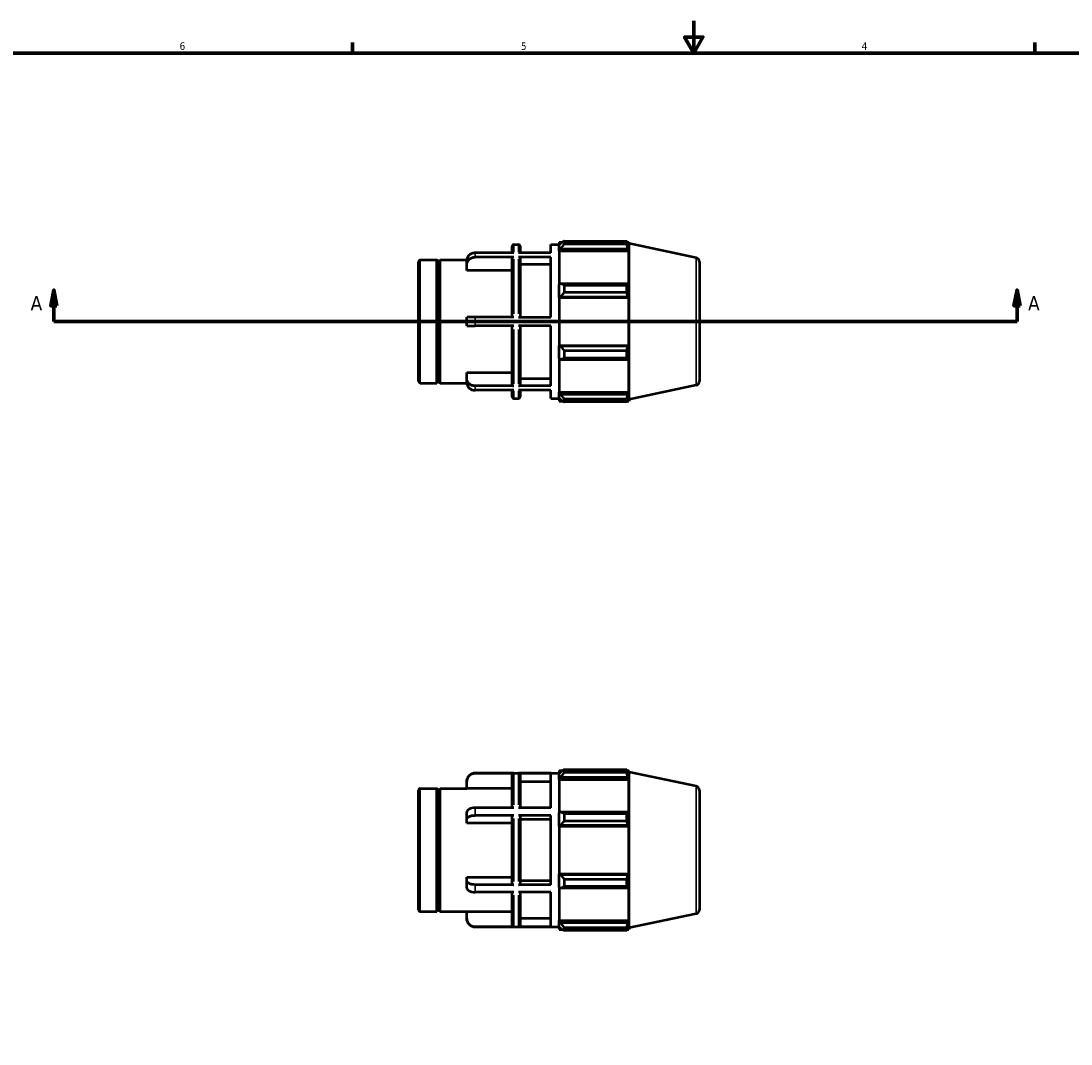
# Model space of a CAD drawing. Header units: inches. Extents: x -1.8 to 36.9, y -4.1 to 21.4.
# Tile 4 of 6: x 8.6 to 21.7, y 8.7 to 21.4. Entities that reach past the tile are written whole.
import ezdxf

# ---------------------------------------------------------------- set-up
doc = ezdxf.new("R2010")
doc.units = ezdxf.units.IN
doc.header["$MEASUREMENT"] = 0
for name, color, linetype, lineweight in [('Border (ANSI)', 7, 'Continuous', 70), ('Section Line (ANSI)', 7, 'Continuous', 70), ('Visible (ANSI)', 7, 'Continuous', 50), ('Visible Narrow (ANSI)', 7, 'Continuous', 35)]:
    doc.layers.add(name, color=color, linetype=linetype, lineweight=lineweight)
doc.styles.add('Label Text (ANSI)', font='tahoma.ttf')
doc.styles.add('Note Text (ANSI)', font='tahoma.ttf')

# ---------------------------------------------------------------- blocks, each defined once
blk = doc.blocks.new('Borders Default Border')
at = {"layer": 'Border (ANSI)'}
for p, q in [((12.75, 21), (12.75, 21.134)), ((21.25, 21), (21.25, 21.134))]:
    blk.add_line(p, q, dxfattribs=at)
at = {"layer": 'Border (ANSI)', "flags": 128}
for points in [[(17, 21.4), (17, 21), (16.885, 21.2), (17.115, 21.2), (17, 21)], [(0.5, 1), (0.5, 21), (33.5, 21), (33.5, 1), (0.5, 1)]]:
    blk.add_lwpolyline(points, dxfattribs=at)
at = {"layer": 'Border (ANSI)', "color": 5, "true_color": 0x0000ff, "char_height": 0.0945, "attachment_point": 7, "style": 'Note Text (ANSI)'}
for s, insert in [('6', (10.595, 21.038)), ('5', (14.847, 21.038)), ('4', (19.092, 21.04))]:
    blk.add_mtext(s, dxfattribs=dict(at, insert=insert))
blk = doc.blocks.new('2dTransSection0')
at = {"layer": 'Section Line (ANSI)', "linetype": 'Continuous'}
for p, q in [((9.03, 18.05), (8.991, 17.853)), ((9.03, 17.853), (9.03, 18.05)), ((9.069, 17.853), (9.03, 18.05)), ((21.027, 18.05), (20.988, 17.853)), ((21.027, 17.853), (21.027, 18.05)), ((21.066, 17.853), (21.027, 18.05)), ((8.991, 17.853), (9.069, 17.853)), ((9.03, 17.656), (9.03, 17.853)), ((20.988, 17.853), (21.066, 17.853)), ((21.027, 17.656), (21.027, 17.853)), ((9.03, 17.656), (9.395, 17.656)), ((20.662, 17.656), (21.027, 17.656))]:
    blk.add_line(p, q, dxfattribs=at)
at = {"layer": 'Section Line (ANSI)'}
blk.add_line((9.03, 17.656), (21.027, 17.656), dxfattribs=at)
at = {"layer": 'Section Line (ANSI)', "linetype": 'Continuous', "flags": 128}
for points in [[(9.069, 17.853), (9.03, 18.05), (8.991, 17.853), (9.069, 17.853)], [(21.066, 17.853), (21.027, 18.05), (20.988, 17.853), (21.066, 17.853)]]:
    blk.add_lwpolyline(points, dxfattribs=at)
at = {"layer": 'Section Line (ANSI)'}
for points in [[(9.069, 17.853), (9.03, 18.05), (8.991, 17.853), (9.069, 17.853)], [(21.066, 17.853), (21.027, 18.05), (20.988, 17.853), (21.066, 17.853)]]:
    blk.add_solid(points, dxfattribs=at)
at = {"layer": 'Section Line (ANSI)', "char_height": 0.18, "attachment_point": 7, "style": 'Label Text (ANSI)'}
for insert in [(8.74, 17.794), (21.164, 17.794)]:
    blk.add_mtext('A', dxfattribs=dict(at, insert=insert))

msp = doc.modelspace()

# ---------------------------------------------------------------- linework, layer by layer
at = {"layer": 'Visible (ANSI)'}
for p, q in [((14.739, 18.512), (14.739, 18.594)), ((14.759, 18.615), (14.818, 18.615)), ((14.839, 18.594), (14.839, 18.512)), ((15.222, 18.512), (15.222, 18.615)), ((15.222, 18.615), (15.322, 18.615)), ((15.322, 18.647), (15.322, 18.611)), ((15.322, 18.647), (15.367, 18.647)), ((15.343, 18.631), (15.322, 18.611)), ((15.322, 18.544), (15.322, 18.611)), ((15.386, 18.658), (15.386, 18.62)), ((15.386, 18.658), (16.166, 18.658)), ((16.166, 18.62), (15.386, 18.62)), ((16.166, 18.62), (16.166, 18.658)), ((16.172, 18.647), (16.191, 18.647)), ((16.191, 18.601), (16.18, 18.631)), ((16.197, 18.627), (16.191, 18.647)), ((16.191, 18.601), (16.191, 18.647)), ((16.197, 16.685), (16.197, 18.627)), ((17.03, 18.45), (16.197, 18.627)), ((14.759, 18.512), (14.278, 18.512)), ((14.759, 18.458), (14.278, 18.458)), ((15.222, 18.512), (14.818, 18.512)), ((15.222, 18.458), (14.818, 18.458)), ((15.222, 17.709), (15.222, 18.458)), ((15.322, 18.544), (15.343, 18.563)), ((15.322, 18.535), (15.322, 18.544)), ((15.322, 18.535), (15.322, 18.118)), ((15.322, 18.535), (16.191, 18.535)), ((15.343, 18.563), (16.18, 18.563)), ((16.18, 18.563), (16.191, 18.535)), ((16.191, 18.113), (16.191, 18.535)), ((13.572, 16.91), (13.572, 18.402)), ((13.593, 18.423), (13.801, 18.423)), ((13.801, 16.889), (13.801, 18.423)), ((13.821, 18.403), (13.801, 18.423)), ((13.821, 18.403), (13.841, 18.423)), ((13.821, 16.909), (13.821, 18.403)), ((13.841, 16.889), (13.841, 18.423)), ((13.841, 18.423), (14.172, 18.423)), ((14.172, 18.366), (14.172, 18.419)), ((14.172, 18.292), (14.172, 18.366)), ((14.739, 17.709), (14.739, 18.44)), ((14.839, 18.44), (14.839, 17.709)), ((15.222, 18.366), (14.839, 18.366)), ((17.072, 18.399), (17.072, 16.913)), ((14.739, 18.292), (14.172, 18.292)), ((15.343, 18.128), (15.322, 18.118)), ((15.322, 17.957), (15.322, 18.118)), ((16.18, 18.128), (15.343, 18.128)), ((15.386, 18.11), (15.386, 18.017)), ((15.386, 18.11), (16.166, 18.11)), ((16.166, 18.017), (16.166, 18.11)), ((16.191, 18.113), (16.18, 18.128)), ((15.322, 17.957), (15.343, 17.964)), ((15.322, 17.954), (15.322, 17.957)), ((15.322, 17.954), (15.322, 17.358)), ((15.322, 17.954), (16.191, 17.954)), ((15.343, 17.964), (16.18, 17.964)), ((16.166, 18.017), (15.386, 18.017)), ((16.18, 17.964), (16.191, 17.954)), ((16.191, 17.358), (16.191, 17.954)), ((14.278, 17.709), (14.172, 17.709)), ((14.172, 17.603), (14.172, 17.709)), ((14.759, 17.709), (14.278, 17.709)), ((14.818, 17.709), (15.222, 17.709)), ((14.172, 17.603), (14.278, 17.603)), ((14.759, 17.603), (14.278, 17.603)), ((14.739, 16.872), (14.739, 17.603)), ((15.222, 17.603), (14.818, 17.603)), ((14.839, 17.603), (14.839, 16.872)), ((15.222, 16.854), (15.222, 17.603)), ((15.322, 17.355), (15.322, 17.358)), ((15.322, 17.358), (16.191, 17.358)), ((15.322, 17.194), (15.322, 17.355)), ((15.343, 17.349), (15.322, 17.355)), ((16.18, 17.349), (15.343, 17.349)), ((15.386, 17.295), (15.386, 17.202)), ((15.386, 17.295), (16.166, 17.295)), ((16.166, 17.202), (16.166, 17.295)), ((16.191, 17.358), (16.18, 17.349)), ((15.322, 17.194), (15.322, 16.778)), ((15.322, 17.194), (15.343, 17.184)), ((15.343, 17.184), (16.18, 17.184)), ((16.166, 17.202), (15.386, 17.202)), ((16.18, 17.184), (16.191, 17.199)), ((16.191, 16.778), (16.191, 17.199)), ((14.172, 16.946), (14.172, 17.02)), ((14.172, 17.02), (14.739, 17.02)), ((13.593, 16.889), (13.801, 16.889)), ((13.821, 16.909), (13.801, 16.889)), ((13.821, 16.909), (13.841, 16.889)), ((13.841, 16.889), (14.172, 16.889)), ((14.172, 16.893), (14.172, 16.946)), ((14.839, 16.946), (15.222, 16.946)), ((14.759, 16.854), (14.278, 16.854)), ((14.759, 16.801), (14.278, 16.801)), ((14.739, 16.719), (14.739, 16.801)), ((15.222, 16.854), (14.818, 16.854)), ((15.222, 16.801), (14.818, 16.801)), ((14.839, 16.801), (14.839, 16.719)), ((15.222, 16.698), (15.222, 16.801)), ((15.322, 16.768), (15.322, 16.778)), ((15.322, 16.778), (16.191, 16.778)), ((15.322, 16.701), (15.322, 16.768)), ((15.343, 16.749), (15.322, 16.768)), ((16.18, 16.749), (15.343, 16.749)), ((16.191, 16.778), (16.18, 16.749)), ((17.03, 16.862), (16.197, 16.685)), ((14.759, 16.698), (14.818, 16.698)), ((15.222, 16.698), (15.322, 16.698)), ((15.322, 16.701), (15.322, 16.666)), ((15.322, 16.701), (15.343, 16.681)), ((15.322, 16.666), (15.367, 16.666)), ((15.386, 16.692), (15.386, 16.654)), ((15.386, 16.692), (16.166, 16.692)), ((16.166, 16.654), (15.386, 16.654)), ((16.166, 16.654), (16.166, 16.692)), ((16.172, 16.666), (16.191, 16.666)), ((16.18, 16.681), (16.191, 16.711)), ((16.191, 16.666), (16.191, 16.711)), ((16.197, 16.685), (16.191, 16.666)), ((15.322, 12.064), (15.322, 12.028)), ((15.322, 12.064), (15.367, 12.064)), ((15.343, 12.048), (15.322, 12.028)), ((15.386, 12.075), (15.386, 12.037)), ((15.386, 12.075), (16.166, 12.075)), ((16.166, 12.037), (15.386, 12.037)), ((16.166, 12.037), (16.166, 12.075)), ((16.172, 12.064), (16.191, 12.064)), ((16.191, 12.018), (16.18, 12.048)), ((16.197, 12.044), (16.191, 12.064)), ((16.191, 12.018), (16.191, 12.064)), ((16.197, 10.102), (16.197, 12.044)), ((17.03, 11.867), (16.197, 12.044)), ((14.172, 11.923), (14.172, 11.925)), ((14.172, 11.838), (14.172, 11.923)), ((14.278, 12.032), (15.322, 12.032)), ((14.759, 12.03), (14.278, 12.03)), ((14.739, 11.598), (14.739, 12.009)), ((15.222, 12.03), (14.818, 12.03)), ((14.839, 12.009), (14.839, 11.598)), ((15.222, 11.923), (14.839, 11.923)), ((15.222, 11.598), (15.222, 12.03)), ((15.322, 11.961), (15.322, 12.028)), ((15.322, 11.961), (15.343, 11.98)), ((15.322, 11.952), (15.322, 11.961)), ((15.322, 11.952), (15.322, 11.535)), ((15.322, 11.952), (16.191, 11.952)), ((15.343, 11.98), (16.18, 11.98)), ((16.18, 11.98), (16.191, 11.952)), ((16.191, 11.53), (16.191, 11.952)), ((13.572, 10.327), (13.572, 11.819)), ((13.593, 11.84), (13.801, 11.84)), ((13.801, 10.306), (13.801, 11.84)), ((13.821, 11.82), (13.801, 11.84)), ((13.821, 11.82), (13.841, 11.84)), ((13.821, 10.326), (13.821, 11.82)), ((13.841, 10.306), (13.841, 11.84)), ((13.841, 11.84), (14.172, 11.84)), ((14.739, 11.838), (14.172, 11.838)), ((17.072, 11.816), (17.072, 10.33)), ((14.172, 11.452), (14.172, 11.544)), ((14.759, 11.598), (14.278, 11.598)), ((15.222, 11.598), (14.818, 11.598)), ((15.343, 11.545), (15.322, 11.535)), ((15.322, 11.374), (15.322, 11.535)), ((16.18, 11.545), (15.343, 11.545)), ((15.386, 11.527), (15.386, 11.434)), ((15.386, 11.527), (16.166, 11.527)), ((16.166, 11.434), (16.166, 11.527)), ((16.191, 11.53), (16.18, 11.545)), ((14.172, 11.409), (14.172, 11.452)), ((14.739, 11.409), (14.172, 11.409)), ((14.759, 11.505), (14.278, 11.505)), ((14.739, 10.651), (14.739, 11.495)), ((15.222, 11.505), (14.818, 11.505)), ((14.839, 11.495), (14.839, 10.651)), ((15.222, 11.452), (14.839, 11.452)), ((15.222, 10.641), (15.222, 11.505)), ((15.322, 11.374), (15.343, 11.381)), ((15.343, 11.381), (16.18, 11.381)), ((16.166, 11.434), (15.386, 11.434)), ((16.18, 11.381), (16.191, 11.371)), ((15.322, 11.371), (15.322, 11.374)), ((15.322, 11.371), (15.322, 10.775)), ((15.322, 11.371), (16.191, 11.371)), ((16.191, 10.775), (16.191, 11.371)), ((14.172, 10.694), (14.172, 10.737)), ((14.172, 10.737), (14.739, 10.737)), ((15.322, 10.772), (15.322, 10.775)), ((15.322, 10.775), (16.191, 10.775)), ((15.343, 10.766), (15.322, 10.772)), ((15.322, 10.611), (15.322, 10.772)), ((16.18, 10.766), (15.343, 10.766)), ((16.191, 10.775), (16.18, 10.766)), ((14.172, 10.602), (14.172, 10.694)), ((14.759, 10.641), (14.278, 10.641)), ((15.222, 10.641), (14.818, 10.641)), ((14.839, 10.694), (15.222, 10.694)), ((15.322, 10.611), (15.343, 10.601)), ((15.322, 10.611), (15.322, 10.195)), ((15.343, 10.601), (16.18, 10.601)), ((15.386, 10.712), (15.386, 10.619)), ((15.386, 10.712), (16.166, 10.712)), ((16.166, 10.619), (15.386, 10.619)), ((16.166, 10.619), (16.166, 10.712)), ((16.18, 10.601), (16.191, 10.616)), ((16.191, 10.195), (16.191, 10.616)), ((14.759, 10.548), (14.278, 10.548)), ((14.739, 10.137), (14.739, 10.548)), ((15.222, 10.548), (14.818, 10.548)), ((14.839, 10.548), (14.839, 10.137)), ((15.222, 10.116), (15.222, 10.548)), ((13.593, 10.306), (13.801, 10.306)), ((13.821, 10.326), (13.801, 10.306)), ((13.821, 10.326), (13.841, 10.306)), ((13.841, 10.306), (14.172, 10.306)), ((14.172, 10.223), (14.172, 10.308)), ((14.172, 10.308), (14.739, 10.308)), ((14.172, 10.221), (14.172, 10.223)), ((14.839, 10.223), (15.222, 10.223)), ((17.03, 10.279), (16.197, 10.102)), ((14.759, 10.116), (14.278, 10.116)), ((14.278, 10.115), (15.322, 10.115)), ((15.222, 10.116), (14.818, 10.116)), ((15.322, 10.185), (15.322, 10.195)), ((15.322, 10.195), (16.191, 10.195)), ((15.322, 10.118), (15.322, 10.185)), ((15.343, 10.166), (15.322, 10.185)), ((15.322, 10.118), (15.343, 10.098)), ((15.322, 10.118), (15.322, 10.083)), ((15.322, 10.083), (15.367, 10.083)), ((16.18, 10.166), (15.343, 10.166)), ((15.386, 10.109), (15.386, 10.071)), ((15.386, 10.109), (16.166, 10.109)), ((16.166, 10.071), (15.386, 10.071)), ((16.166, 10.071), (16.166, 10.109)), ((16.172, 10.083), (16.191, 10.083)), ((16.191, 10.195), (16.18, 10.166)), ((16.18, 10.098), (16.191, 10.128)), ((16.191, 10.083), (16.191, 10.128)), ((16.197, 10.102), (16.191, 10.083))]:
    msp.add_line(p, q, dxfattribs=at)
for centre, radius, start, end in [((14.759, 18.594), 0.0209, 90, 180), ((14.818, 18.594), 0.0209, 0, 90), ((17.019, 18.399), 0.0524, 0, 78), ((13.593, 18.402), 0.0209, 90, 180), ((13.593, 16.91), 0.0209, 180, 270), ((17.019, 16.913), 0.0524, 282, 0), ((14.759, 16.719), 0.0209, 180, 270), ((14.818, 16.719), 0.0209, 270, 0), ((14.278, 11.925), 0.106, 90, 180), ((13.593, 11.819), 0.0209, 90, 180), ((17.019, 11.816), 0.0524, 0, 78), ((13.593, 10.327), 0.0209, 180, 270), ((14.278, 10.221), 0.106, 180, 270), ((17.019, 10.33), 0.0524, 282, 0)]:
    msp.add_arc(centre, radius, start, end, dxfattribs=at)
for points, weights in [([(15.386, 18.658), (15.364, 18.644), (15.343, 18.631)], [1.01447630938, 1.01035516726, 1.00542933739]), ([(15.343, 18.563), (15.364, 18.591), (15.386, 18.62)], [1.00542933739, 1.01035516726, 1.01447630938]), ([(16.166, 18.658), (16.174, 18.644), (16.18, 18.631)], [1, 1.0009459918, 1.00107500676]), ([(16.18, 18.563), (16.174, 18.591), (16.166, 18.62)], [1.00107500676, 1.0009459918, 1]), ([(15.386, 18.11), (15.364, 18.119), (15.343, 18.128)], [1.01447630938, 1.01035516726, 1.00542933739]), ([(16.166, 18.11), (16.174, 18.119), (16.18, 18.128)], [1, 1.0009459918, 1.00107500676]), ([(15.343, 17.964), (15.364, 17.99), (15.386, 18.017)], [1.00542933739, 1.01035516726, 1.01447630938]), ([(16.18, 17.964), (16.174, 17.99), (16.166, 18.017)], [1.00107500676, 1.0009459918, 1]), ([(15.386, 17.295), (15.364, 17.323), (15.343, 17.349)], [1.01447630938, 1.01035516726, 1.00542933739]), ([(16.166, 17.295), (16.174, 17.323), (16.18, 17.349)], [1, 1.0009459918, 1.00107500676]), ([(15.343, 17.184), (15.364, 17.193), (15.386, 17.202)], [1.00542933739, 1.01035516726, 1.01447630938]), ([(16.18, 17.184), (16.174, 17.193), (16.166, 17.202)], [1.00107500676, 1.0009459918, 1]), ([(15.386, 16.692), (15.364, 16.721), (15.343, 16.749)], [1.01447630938, 1.01035516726, 1.00542933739]), ([(16.166, 16.692), (16.174, 16.721), (16.18, 16.749)], [1, 1.0009459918, 1.00107500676]), ([(15.343, 16.681), (15.364, 16.668), (15.386, 16.654)], [1.00542933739, 1.01035516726, 1.01447630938]), ([(16.18, 16.681), (16.174, 16.668), (16.166, 16.654)], [1.00107500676, 1.0009459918, 1]), ([(15.386, 12.075), (15.364, 12.061), (15.343, 12.048)], [1.01447630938, 1.01035516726, 1.00542933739]), ([(15.343, 11.98), (15.364, 12.008), (15.386, 12.037)], [1.00542933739, 1.01035516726, 1.01447630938]), ([(16.166, 12.075), (16.174, 12.061), (16.18, 12.048)], [1, 1.0009459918, 1.00107500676]), ([(16.18, 11.98), (16.174, 12.008), (16.166, 12.037)], [1.00107500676, 1.0009459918, 1]), ([(15.386, 11.527), (15.364, 11.536), (15.343, 11.545)], [1.01447630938, 1.01035516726, 1.00542933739]), ([(16.166, 11.527), (16.174, 11.536), (16.18, 11.545)], [1, 1.0009459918, 1.00107500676]), ([(15.343, 11.381), (15.364, 11.407), (15.386, 11.434)], [1.00542933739, 1.01035516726, 1.01447630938]), ([(16.18, 11.381), (16.174, 11.407), (16.166, 11.434)], [1.00107500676, 1.0009459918, 1]), ([(15.386, 10.712), (15.364, 10.74), (15.343, 10.766)], [1.01447630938, 1.01035516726, 1.00542933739]), ([(16.166, 10.712), (16.174, 10.74), (16.18, 10.766)], [1, 1.0009459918, 1.00107500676]), ([(15.343, 10.601), (15.364, 10.61), (15.386, 10.619)], [1.00542933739, 1.01035516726, 1.01447630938]), ([(16.18, 10.601), (16.174, 10.61), (16.166, 10.619)], [1.00107500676, 1.0009459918, 1]), ([(15.386, 10.109), (15.364, 10.138), (15.343, 10.166)], [1.01447630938, 1.01035516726, 1.00542933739]), ([(15.343, 10.098), (15.364, 10.085), (15.386, 10.071)], [1.00542933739, 1.01035516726, 1.01447630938]), ([(16.166, 10.109), (16.174, 10.138), (16.18, 10.166)], [1, 1.0009459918, 1.00107500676]), ([(16.18, 10.098), (16.174, 10.085), (16.166, 10.071)], [1.00107500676, 1.0009459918, 1])]:
    msp.add_rational_spline(points, weights, degree=2, dxfattribs=at)
for points, knots in [([(14.278, 18.512), (14.265, 18.512), (14.25, 18.509), (14.225, 18.5), (14.212, 18.493), (14.194, 18.476), (14.185, 18.465), (14.175, 18.444), (14.172, 18.431), (14.172, 18.419)], [0, 0, 0, 0, 0.1001006, 0.1001006, 0.2002804, 0.2002804, 0.3005686, 0.3005686, 0.40097, 0.40097, 0.40097, 0.40097]), ([(14.172, 18.366), (14.172, 18.377), (14.175, 18.391), (14.185, 18.412), (14.194, 18.423), (14.212, 18.439), (14.225, 18.447), (14.25, 18.456), (14.265, 18.458), (14.278, 18.458)], [-0.40097, -0.40097, -0.40097, -0.40097, -0.3005686, -0.3005686, -0.2002804, -0.2002804, -0.1001006, -0.1001006, 0, 0, 0, 0]), ([(14.759, 18.458), (14.757, 18.458), (14.754, 18.458), (14.749, 18.456), (14.746, 18.455), (14.743, 18.451), (14.741, 18.449), (14.739, 18.445), (14.739, 18.442), (14.739, 18.44)], [0, 0, 0, 0, 0.01968695, 0.01968695, 0.03938945, 0.03938945, 0.05911124, 0.05911124, 0.07884973, 0.07884973, 0.07884973, 0.07884973]), ([(14.839, 18.44), (14.839, 18.442), (14.838, 18.445), (14.836, 18.449), (14.834, 18.451), (14.831, 18.455), (14.828, 18.456), (14.823, 18.458), (14.82, 18.458), (14.818, 18.458)], [-0.07884973, -0.07884973, -0.07884973, -0.07884973, -0.05911124, -0.05911124, -0.03938945, -0.03938945, -0.01968695, -0.01968695, 0, 0, 0, 0]), ([(14.278, 16.854), (14.265, 16.854), (14.25, 16.857), (14.225, 16.865), (14.212, 16.873), (14.194, 16.889), (14.185, 16.9), (14.175, 16.921), (14.172, 16.935), (14.172, 16.946)], [0, 0, 0, 0, 0.1001006, 0.1001006, 0.2002804, 0.2002804, 0.3005686, 0.3005686, 0.40097, 0.40097, 0.40097, 0.40097]), ([(14.172, 16.893), (14.172, 16.882), (14.175, 16.868), (14.185, 16.847), (14.194, 16.836), (14.212, 16.82), (14.225, 16.812), (14.25, 16.803), (14.265, 16.801), (14.278, 16.801)], [-0.40097, -0.40097, -0.40097, -0.40097, -0.3005686, -0.3005686, -0.2002804, -0.2002804, -0.1001006, -0.1001006, 0, 0, 0, 0]), ([(14.739, 16.872), (14.739, 16.87), (14.739, 16.867), (14.741, 16.863), (14.743, 16.861), (14.746, 16.858), (14.749, 16.856), (14.754, 16.854), (14.757, 16.854), (14.759, 16.854)], [-0.07884973, -0.07884973, -0.07884973, -0.07884973, -0.05911124, -0.05911124, -0.03938945, -0.03938945, -0.01968695, -0.01968695, 0, 0, 0, 0]), ([(14.818, 16.854), (14.82, 16.854), (14.823, 16.854), (14.828, 16.856), (14.831, 16.858), (14.834, 16.861), (14.836, 16.863), (14.838, 16.867), (14.839, 16.87), (14.839, 16.872)], [0, 0, 0, 0, 0.01968695, 0.01968695, 0.03938945, 0.03938945, 0.05911124, 0.05911124, 0.07884973, 0.07884973, 0.07884973, 0.07884973]), ([(14.172, 11.923), (14.172, 11.937), (14.175, 11.952), (14.185, 11.976), (14.194, 11.99), (14.212, 12.008), (14.225, 12.017), (14.25, 12.027), (14.265, 12.03), (14.278, 12.03)], [-0.40097, -0.40097, -0.40097, -0.40097, -0.3005686, -0.3005686, -0.2002804, -0.2002804, -0.1001006, -0.1001006, 0, 0, 0, 0]), ([(14.739, 12.009), (14.739, 12.012), (14.739, 12.015), (14.741, 12.02), (14.743, 12.022), (14.746, 12.026), (14.749, 12.027), (14.754, 12.029), (14.757, 12.03), (14.759, 12.03)], [0.23655403, 0.23655403, 0.23655403, 0.23655403, 0.25629252, 0.25629252, 0.27601431, 0.27601431, 0.29571681, 0.29571681, 0.31540376, 0.31540376, 0.31540376, 0.31540376]), ([(14.818, 12.03), (14.82, 12.03), (14.823, 12.029), (14.828, 12.027), (14.831, 12.026), (14.834, 12.022), (14.836, 12.02), (14.838, 12.015), (14.839, 12.012), (14.839, 12.009)], [0, 0, 0, 0, 0.01968695, 0.01968695, 0.03938945, 0.03938945, 0.05911124, 0.05911124, 0.07884973, 0.07884973, 0.07884973, 0.07884973]), ([(14.278, 11.598), (14.265, 11.598), (14.25, 11.596), (14.225, 11.591), (14.212, 11.587), (14.194, 11.577), (14.185, 11.571), (14.175, 11.559), (14.172, 11.551), (14.172, 11.544)], [0, 0, 0, 0, 0.1001006, 0.1001006, 0.2002804, 0.2002804, 0.3005686, 0.3005686, 0.40097, 0.40097, 0.40097, 0.40097]), ([(14.172, 11.452), (14.172, 11.459), (14.175, 11.466), (14.185, 11.479), (14.194, 11.485), (14.212, 11.494), (14.225, 11.499), (14.25, 11.504), (14.265, 11.505), (14.278, 11.505)], [-0.40097, -0.40097, -0.40097, -0.40097, -0.3005686, -0.3005686, -0.2002804, -0.2002804, -0.1001006, -0.1001006, 0, 0, 0, 0]), ([(14.759, 11.505), (14.757, 11.505), (14.754, 11.505), (14.749, 11.504), (14.746, 11.503), (14.743, 11.501), (14.741, 11.5), (14.739, 11.498), (14.739, 11.496), (14.739, 11.495)], [0, 0, 0, 0, 0.01968695, 0.01968695, 0.03938945, 0.03938945, 0.05911124, 0.05911124, 0.07884973, 0.07884973, 0.07884973, 0.07884973]), ([(14.839, 11.495), (14.839, 11.496), (14.838, 11.498), (14.836, 11.5), (14.834, 11.501), (14.831, 11.503), (14.828, 11.504), (14.823, 11.505), (14.82, 11.505), (14.818, 11.505)], [-0.07884973, -0.07884973, -0.07884973, -0.07884973, -0.05911124, -0.05911124, -0.03938945, -0.03938945, -0.01968695, -0.01968695, 0, 0, 0, 0]), ([(14.278, 10.641), (14.265, 10.641), (14.25, 10.642), (14.225, 10.647), (14.212, 10.652), (14.194, 10.661), (14.185, 10.668), (14.175, 10.68), (14.172, 10.687), (14.172, 10.694)], [0, 0, 0, 0, 0.1001006, 0.1001006, 0.2002804, 0.2002804, 0.3005686, 0.3005686, 0.40097, 0.40097, 0.40097, 0.40097]), ([(14.172, 10.602), (14.172, 10.595), (14.175, 10.587), (14.185, 10.575), (14.194, 10.569), (14.212, 10.559), (14.225, 10.555), (14.25, 10.55), (14.265, 10.548), (14.278, 10.548)], [-0.40097, -0.40097, -0.40097, -0.40097, -0.3005686, -0.3005686, -0.2002804, -0.2002804, -0.1001006, -0.1001006, 0, 0, 0, 0]), ([(14.739, 10.651), (14.739, 10.65), (14.739, 10.648), (14.741, 10.646), (14.743, 10.645), (14.746, 10.643), (14.749, 10.642), (14.754, 10.641), (14.757, 10.641), (14.759, 10.641)], [-0.07884973, -0.07884973, -0.07884973, -0.07884973, -0.05911124, -0.05911124, -0.03938945, -0.03938945, -0.01968695, -0.01968695, 0, 0, 0, 0]), ([(14.818, 10.641), (14.82, 10.641), (14.823, 10.641), (14.828, 10.642), (14.831, 10.643), (14.834, 10.645), (14.836, 10.646), (14.838, 10.648), (14.839, 10.65), (14.839, 10.651)], [0, 0, 0, 0, 0.01968695, 0.01968695, 0.03938945, 0.03938945, 0.05911124, 0.05911124, 0.07884973, 0.07884973, 0.07884973, 0.07884973]), ([(14.278, 10.116), (14.265, 10.116), (14.25, 10.119), (14.225, 10.129), (14.212, 10.138), (14.194, 10.157), (14.185, 10.17), (14.175, 10.194), (14.172, 10.21), (14.172, 10.223)], [0, 0, 0, 0, 0.1001006, 0.1001006, 0.2002804, 0.2002804, 0.3005686, 0.3005686, 0.40097, 0.40097, 0.40097, 0.40097]), ([(14.739, 10.137), (14.739, 10.134), (14.739, 10.131), (14.741, 10.127), (14.743, 10.124), (14.746, 10.12), (14.749, 10.119), (14.754, 10.117), (14.757, 10.116), (14.759, 10.116)], [-0.07884973, -0.07884973, -0.07884973, -0.07884973, -0.05911124, -0.05911124, -0.03938945, -0.03938945, -0.01968695, -0.01968695, 0, 0, 0, 0]), ([(14.818, 10.116), (14.82, 10.116), (14.823, 10.117), (14.828, 10.119), (14.831, 10.12), (14.834, 10.124), (14.836, 10.127), (14.838, 10.131), (14.839, 10.134), (14.839, 10.137)], [0, 0, 0, 0, 0.01968695, 0.01968695, 0.03938945, 0.03938945, 0.05911124, 0.05911124, 0.07884973, 0.07884973, 0.07884973, 0.07884973])]:
    msp.add_open_spline(points, degree=3, knots=knots, dxfattribs=at)
at = {"layer": 'Visible Narrow (ANSI)'}
for p, q in [((14.759, 18.614), (14.759, 18.521)), ((14.818, 18.521), (14.818, 18.614)), ((14.278, 18.509), (14.278, 18.461)), ((17.03, 16.872), (17.03, 18.441)), ((13.593, 18.413), (13.593, 16.899)), ((14.759, 18.433), (14.759, 17.754)), ((14.818, 17.754), (14.818, 18.433)), ((14.278, 17.704), (14.278, 17.608)), ((14.759, 17.558), (14.759, 16.879)), ((14.818, 16.879), (14.818, 17.558)), ((14.278, 16.851), (14.278, 16.803)), ((14.759, 16.791), (14.759, 16.698)), ((14.818, 16.698), (14.818, 16.791)), ((14.278, 12.032), (14.278, 12.03)), ((14.759, 12.027), (14.759, 11.635)), ((14.818, 11.635), (14.818, 12.027)), ((13.593, 11.83), (13.593, 10.316)), ((17.03, 10.289), (17.03, 11.858)), ((14.278, 11.593), (14.278, 11.51)), ((14.759, 11.465), (14.759, 10.681)), ((14.818, 10.681), (14.818, 11.465)), ((14.278, 10.636), (14.278, 10.553)), ((14.759, 10.511), (14.759, 10.12)), ((14.818, 10.12), (14.818, 10.511)), ((14.278, 10.116), (14.278, 10.115))]:
    msp.add_line(p, q, dxfattribs=at)

# ---------------------------------------------------------------- block references
msp.add_blockref('Borders Default Border', (0, 0))
at = {"layer": 'Section Line (ANSI)'}
msp.add_blockref('2dTransSection0', (0, 0), dxfattribs=at)

doc.saveas('drawing.dxf')
